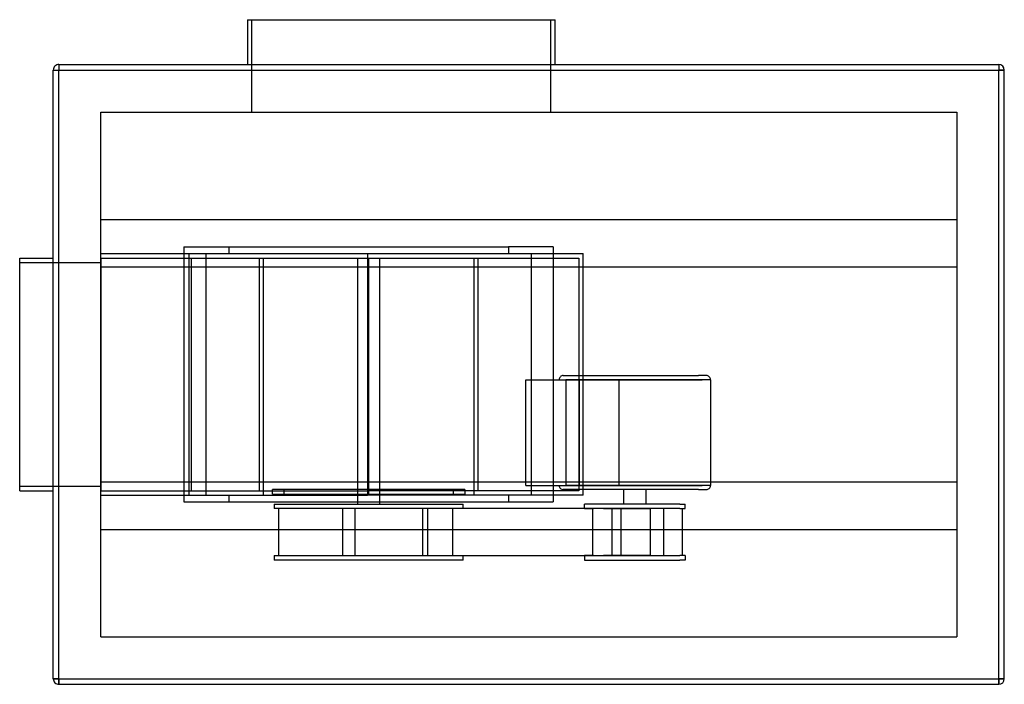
# Model space of a CAD drawing. Header units: millimetres. Extents: x -455 to 425, y -277 to 317.
import ezdxf

# ---------------------------------------------------------------- set-up
doc = ezdxf.new("R2010")
doc.units = ezdxf.units.MM
doc.layers.add('HIDDEN', color=7, linetype='Continuous')
doc.layers.add('THICK', color=7, linetype='Continuous')

msp = doc.modelspace()

# ---------------------------------------------------------------- linework, layer by layer
at = {"layer": 'HIDDEN'}
for p, q in [((-247.5, 234.5), (-247.5, 317)), ((19.5, 317), (19.5, 234.5)), ((-420, 277), (-420, 272)), ((-420, 277), (-420, 277)), ((420, 277), (420, 272)), ((420, 277), (420, 277)), ((-425, 272), (-420, 272)), ((-425, 272), (-425, 272)), ((-420, -272), (-420, 272)), ((-420, 272), (420, 272)), ((420, 272), (425, 272)), ((420, -272), (420, 272)), ((425, 272), (425, 272)), ((-382.5, 234.5), (-382.5, 234.5)), ((-382.5, -234.5), (-382.5, 234.5)), ((-382.5, 234.5), (382.5, 234.5)), ((382.5, 234.5), (382.5, -234.5)), ((382.5, 234.5), (382.5, 234.5)), ((-382.5, 138.5), (382.5, 138.5)), ((-382.5, 138.5), (-382.5, 138.5)), ((382.5, 138.5), (382.5, 138.5)), ((-382.5, 108), (-382.5, 108)), ((-382.5, 108), (-144.15, 108)), ((-308.2, 114), (-268.2, 114)), ((-308.2, 114), (-308.2, -114)), ((-308.2, 114), (-308.2, 114)), ((-303.62, -108), (-303.62, 108)), ((-288.64, 108), (-288.64, -108)), ((-268.2, 114), (-268.2, 108)), ((-268.2, 114), (-18.1, 114)), ((-144.15, 108), (-144.15, 108)), ((-144.15, 108), (48.7, 108)), ((-144.15, 108), (-144.15, -108)), ((-18.1, 114), (-18.1, 108)), ((21.9, 114), (-18.1, 114)), ((2.34, -108), (2.34, 108)), ((21.9, 114), (21.9, -114)), ((21.9, 114), (21.9, 114)), ((48.7, -108), (48.7, 108)), ((-455, 104), (-455, 104)), ((-455, 100), (-382.5, 100)), ((-455, 100), (-455, 100)), ((-425, 104), (-425, 104)), ((-382.5, 104), (-143.15, 104)), ((-382.5, 104), (-382.5, 104)), ((-382.5, 104), (-382.5, -104)), ((-382.5, 100), (-382.5, 100)), ((-301.44, -104), (-301.44, 104)), ((-241.07, 104), (-241.07, -104)), ((-237.07, -108), (-237.07, 104)), ((-237.07, 104), (-49.23, 104)), ((-153.15, 104), (-153.15, -103)), ((-143.15, 104), (44.7, 104)), ((-143.15, 104), (-143.15, -104)), ((-133.15, -103), (-133.15, 104)), ((-49.23, 104), (-49.23, -108)), ((-45.23, -104), (-45.23, 104)), ((44.7, 104), (44.7, -104)), ((-382.5, 96), (-308.2, 96)), ((-382.5, 96), (-382.5, 96)), ((-308.2, 96), (21.9, 96)), ((21.9, 96), (382.5, 96)), ((382.5, 96), (382.5, 96)), ((-2.64, -4.76), (32.99, -4.76)), ((-2.64, -99.24), (-2.64, -4.76)), ((30.87, -1), (65.74, -1)), ((34.48, -4.76), (32.99, -4.76)), ((32.99, -4.76), (155, -4.76)), ((32.99, -4.76), (32.99, -99.24)), ((80.75, -4.76), (34.48, -4.76)), ((45.12, -4.76), (45.12, -99.24)), ((65.74, -1), (151.65, -1)), ((162.37, -4.76), (80.75, -4.76)), ((80.75, -99.24), (80.75, -4.76)), ((158.61, -1), (151.65, -1)), ((162.37, -4.76), (162.37, -99.24)), ((-382.5, -96), (-382.5, -96)), ((-382.5, -96), (-308.2, -96)), ((-308.2, -96), (21.9, -96)), ((21.9, -96), (382.5, -96)), ((382.5, -96), (382.5, -96)), ((-455, -100), (-382.5, -100)), ((-455, -100), (-455, -100)), ((-455, -104), (-455, -104)), ((-425, -104), (-425, -104)), ((-382.5, -100), (-382.5, -100)), ((-382.5, -104), (-143.15, -104)), ((-382.5, -104), (-382.5, -104)), ((-229.03, -107), (-229.03, -103)), ((-153.15, -103), (-229.03, -103)), ((-219.03, -103), (-219.03, -107)), ((-153.15, -103), (-153.15, -107)), ((-153.15, -103), (-153.15, -103)), ((-133.15, -103), (-153.15, -103)), ((-143.15, -103), (-143.15, -107)), ((44.7, -104), (-143.15, -104)), ((-57.27, -103), (-133.15, -103)), ((-133.15, -103), (-133.15, -103)), ((-133.15, -107), (-133.15, -103)), ((-67.27, -107), (-67.27, -103)), ((-57.27, -103), (-57.27, -107)), ((-2.64, -99.24), (32.99, -99.24)), ((65.74, -103), (30.87, -103)), ((32.99, -99.24), (155, -99.24)), ((34.48, -99.24), (32.99, -99.24)), ((80.75, -99.24), (34.48, -99.24)), ((151.65, -103), (65.74, -103)), ((162.37, -99.24), (80.75, -99.24)), ((84.74, -103), (84.74, -116)), ((104.74, -103), (104.74, -116)), ((151.65, -103), (158.61, -103)), ((-382.5, -108), (-382.5, -108)), ((-382.5, -108), (-144.15, -108)), ((-308.2, -114), (-268.2, -114)), ((-308.2, -114), (-308.2, -114)), ((-268.2, -108), (-268.2, -114)), ((-268.2, -114), (-18.1, -114)), ((-229.03, -107), (-153.15, -107)), ((-153.15, -107), (-153.15, -116)), ((-153.15, -107), (-153.15, -107)), ((-153.15, -107), (-133.15, -107)), ((-144.15, -108), (-144.15, -108)), ((48.7, -108), (-144.15, -108)), ((-133.15, -116), (-133.15, -107)), ((-133.15, -107), (-57.27, -107)), ((-133.15, -107), (-133.15, -107)), ((-18.1, -108), (-18.1, -114)), ((-18.1, -114), (21.9, -114)), ((21.9, -114), (21.9, -114)), ((-227.68, -116), (-227.68, -120)), ((-227.68, -116), (-58.62, -116)), ((-143.55, -120), (-227.68, -120)), ((-223.29, -162), (-223.29, -120)), ((-166.58, -120), (-166.58, -162)), ((-155.38, -120), (-155.38, -162)), ((-128.68, -120), (-155.38, -120)), ((-94.92, -120), (-143.85, -120)), ((66.84, -120), (-143.55, -120)), ((-58.62, -120), (-128.68, -120)), ((-94.92, -120), (-94.92, -162)), ((-75, -120), (-94.92, -120)), ((-90.36, -162), (-90.36, -120)), ((-68.01, -162), (-68.01, -120)), ((-58.62, -120), (-58.62, -116)), ((134.91, -116), (49.66, -116)), ((49.66, -120), (49.66, -116)), ((49.66, -120), (57.92, -120)), ((57.17, -162), (57.17, -120)), ((74.66, -120), (57.92, -120)), ((66.84, -120), (94.15, -120)), ((134.91, -120), (66.84, -120)), ((74.66, -120), (108.63, -120)), ((74.66, -162), (74.66, -120)), ((82.29, -120), (82.29, -162)), ((94.15, -120), (106.99, -120)), ((108.63, -120), (108.63, -162)), ((120.36, -120), (120.36, -162)), ((134.91, -116), (139.82, -116)), ((134.91, -120), (139.82, -120)), ((137.31, -162), (137.31, -120)), ((139.82, -120), (139.82, -116)), ((-382.5, -138.5), (-382.5, -138.5)), ((-382.5, -138.5), (382.5, -138.5)), ((382.5, -138.5), (382.5, -138.5)), ((-227.68, -162), (-227.68, -166)), ((-227.68, -162), (-143.55, -162)), ((-58.62, -166), (-227.68, -166)), ((-155.38, -162), (-128.68, -162)), ((-143.55, -162), (-94.92, -162)), ((-143.55, -162), (66.84, -162)), ((-128.68, -162), (-58.62, -162)), ((-94.92, -162), (-75, -162)), ((-58.62, -166), (-58.62, -162)), ((57.92, -162), (49.66, -162)), ((49.66, -162), (49.66, -166)), ((49.66, -166), (134.91, -166)), ((57.92, -162), (74.66, -162)), ((94.15, -162), (66.84, -162)), ((66.84, -162), (134.91, -162)), ((108.63, -162), (72.38, -162)), ((106.99, -162), (94.15, -162)), ((139.82, -162), (134.91, -162)), ((139.82, -166), (134.91, -166)), ((139.82, -162), (139.82, -166)), ((-382.5, -234.5), (-382.5, -234.5)), ((-382.5, -234.5), (382.5, -234.5)), ((382.5, -234.5), (382.5, -234.5)), ((-425, -272), (-420, -272)), ((-425, -272), (-425, -272)), ((-420, -272), (-420, -277)), ((-420, -272), (420, -272)), ((420, -272), (420, -277)), ((420, -272), (425, -272)), ((425, -272), (425, -272)), ((-420, -277), (-420, -277)), ((420, -277), (420, -277))]:
    msp.add_line(p, q, dxfattribs=at)
for centre, start, end in [((30.87, -4.76), 89.99998, 180.00002), ((158.61, -4.76), 0, 90.0001), ((30.87, -99.24), 179.99996, 270.00002), ((158.61, -99.24), 269.9999, 0.00006)]:
    msp.add_arc(centre, 3.76, start, end, dxfattribs=at)
at = {"layer": 'THICK'}
for p, q in [((-251.5, 317), (-251.5, 277)), ((-251.5, 317), (23.5, 317)), ((23.5, 277), (23.5, 317)), ((-420, 277), (-420, 272)), ((-420, 277), (420, 277)), ((420, 277), (420, 272)), ((-425, 272), (-420, 272)), ((-425, -272), (-425, 272)), ((-420, 272), (420, 272)), ((-420, -272), (-420, 272)), ((420, -272), (420, 272)), ((425, 272), (420, 272)), ((425, -272), (425, 272)), ((-455, 104), (-425, 104)), ((-455, -104), (-455, 104)), ((-455, -104), (-425, -104)), ((-420, -272), (-425, -272)), ((-420, -272), (420, -272)), ((-420, -277), (-420, -272)), ((425, -272), (420, -272)), ((420, -277), (420, -272)), ((-420, -277), (420, -277))]:
    msp.add_line(p, q, dxfattribs=at)
for centre, start, end in [((-420, 272), 89.99998, 180.00002), ((420, 272), 0, 89.99998), ((-420, -272), 180.00002, 270.00002), ((420, -272), 270.00002, 0)]:
    msp.add_arc(centre, 5, start, end, dxfattribs=at)

doc.saveas('drawing.dxf')
